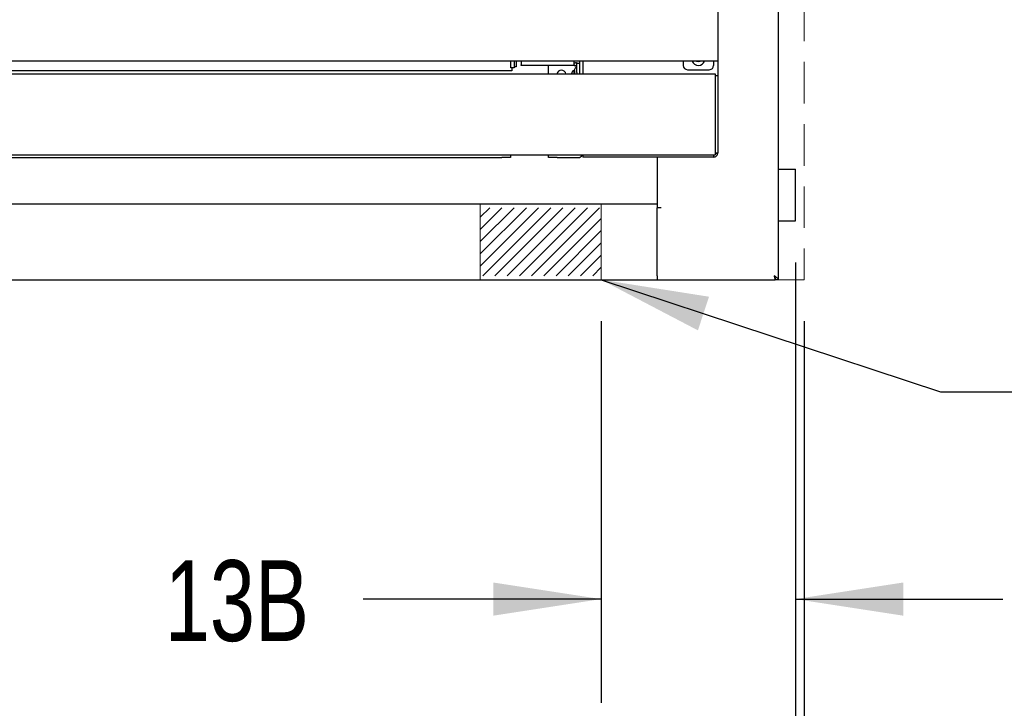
# Model space of a CAD drawing. Header units: inches. Extents: x 35 to 165, y 14 to 115.
# Tile 5 of 48: x 68 to 82, y 25 to 35. Entities that reach past the tile are written whole.
import ezdxf

# ---------------------------------------------------------------- set-up
doc = ezdxf.new("R2010")
doc.units = ezdxf.units.IN
doc.header["$LTSCALE"] = 12
doc.header["$MEASUREMENT"] = 0
doc.linetypes.add('HIDDEN', pattern=[0.075, 0.05, -0.025])
doc.layers.add('FORMAT', color=7, linetype='Continuous')
doc.styles.add('SLDTEXTSTYLE0', font='TXT', dxfattribs={"width": 0.75})
doc.dimstyles.new('SLDDIMSTYLE0', dxfattribs={"dimtxt": 1.17, "dimasz": 1.56, "dimexe": 0, "dimexo": 0.0625, "dimgap": 0.2925, "dimtad": 0, "dimtih": 1, "dimtoh": 1, "dimdec": 3, "dimrnd": 1e-09, "dimzin": 12, "dimdsep": 46, "dimlunit": 5, "dimtxsty": 'SLDTEXTSTYLE0', "dimsah": 1, "dimcen": 0.09, "dimadec": 0, "dimazin": 3, "dimtfac": 1, "dimtdec": 3, "dimtmove": 0, "dimatfit": 0, "dimfxl": 1, "dimfrac": 2, "dimtolj": 1, "dimtzin": 12, "dimarcsym": 0})
doc.dimstyles.new('SLDDIMSTYLE1', dxfattribs={"dimtxt": 1.17, "dimasz": 1.56, "dimexe": 0, "dimexo": 0.0625, "dimgap": 0.2925, "dimtad": 0, "dimtih": 1, "dimtoh": 1, "dimdec": 3, "dimrnd": 1e-09, "dimzin": 12, "dimdsep": 46, "dimlunit": 5, "dimtxsty": 'SLDTEXTSTYLE0', "dimsah": 1, "dimcen": 0.09, "dimadec": 0, "dimazin": 3, "dimtfac": 1, "dimtdec": 3, "dimtofl": 0, "dimtmove": 0, "dimatfit": 3, "dimfxl": 1, "dimfrac": 2, "dimtolj": 1, "dimtzin": 12, "dimarcsym": 0})
doc.dimstyles.new('SLDDIMSTYLE2', dxfattribs={"dimtxt": 0.18, "dimasz": 1.56, "dimexe": 0, "dimexo": 0.0625, "dimgap": 0, "dimtad": 0, "dimtih": 1, "dimtoh": 1, "dimdec": 0, "dimrnd": 1e-09, "dimzin": 0, "dimdsep": 46, "dimlunit": 5, "dimtxsty": 'Standard', "dimsah": 1, "dimcen": 0.09, "dimadec": 0, "dimazin": 0, "dimtfac": 1.56, "dimtdec": 0, "dimtofl": 0, "dimtmove": 0, "dimatfit": 3, "dimfxl": 1, "dimfrac": 2, "dimtolj": 1, "dimtzin": 0, "dimarcsym": 0})

# ---------------------------------------------------------------- blocks, each defined once
blk = doc.blocks.new('_D_1')
at = {"layer": 'FORMAT'}
for p, q in [((79.188, 31.014), (79.188, 24.643)), ((76.375, 30.164), (76.375, 24.643)), ((76.375, 26.143), (72.933, 26.143)), ((79.188, 26.143), (82.188, 26.143))]:
    blk.add_line(p, q, dxfattribs=at)
for points in [[(76.375, 26.143), (74.815, 26.383), (74.815, 25.903)], [(79.188, 26.143), (80.748, 25.903), (80.748, 26.383)]]:
    blk.add_solid(points, dxfattribs=at)
at = {"layer": 'FORMAT', "insert": (70.06, 26.706), "char_height": 1.17, "attachment_point": 1, "style": 'SLDTEXTSTYLE0'}
blk.add_mtext('13B', dxfattribs=at)
blk = doc.blocks.new('_D_2')
at = {"layer": 'FORMAT'}
for p, q in [((55.313, 30.164), (55.313, 18.866)), ((79.313, 30.164), (79.313, 18.866)), ((55.313, 20.366), (66.203, 20.366)), ((79.313, 20.366), (68.422, 20.366))]:
    blk.add_line(p, q, dxfattribs=at)
for points in [[(55.313, 20.366), (56.873, 20.126), (56.873, 20.606)], [(79.313, 20.366), (77.753, 20.606), (77.753, 20.126)]]:
    blk.add_solid(points, dxfattribs=at)
at = {"layer": 'FORMAT', "insert": (66.423, 20.928), "char_height": 1.17, "attachment_point": 1, "style": 'SLDTEXTSTYLE0'}
blk.add_mtext('5B', dxfattribs=at)
blk = doc.blocks.new('_D_3')
at = {"layer": 'FORMAT'}
for p, q in [((55.438, 31.014), (55.438, 21.7)), ((79.188, 31.014), (79.188, 21.7)), ((55.438, 23.2), (66.203, 23.2)), ((79.188, 23.2), (68.422, 23.2))]:
    blk.add_line(p, q, dxfattribs=at)
for points in [[(55.438, 23.2), (56.998, 22.96), (56.998, 23.44)], [(79.188, 23.2), (77.628, 23.44), (77.628, 22.96)]]:
    blk.add_solid(points, dxfattribs=at)
at = {"layer": 'FORMAT', "insert": (66.423, 23.763), "char_height": 1.17, "attachment_point": 1, "style": 'SLDTEXTSTYLE0'}
blk.add_mtext('2B', dxfattribs=at)

msp = doc.modelspace()

# ---------------------------------------------------------------- hatches: boundary and pattern name
at = {"layer": 'FORMAT'}
h = msp.add_hatch(dxfattribs=at)
h.set_pattern_fill('ANSI31', color=256, style=0)
h.paths.add_polyline_path([(76.3753, 30.8221), (76.3753, 31.8061), (74.6253, 31.8061), (74.6253, 30.8221)], flags=0)

# ---------------------------------------------------------------- linework, layer by layer
at = {"color": 7, "linetype": 'Continuous', "lineweight": 25}
for p, q in [((78.9378, 41.9525), (78.9378, 30.7641)), ((78.0628, 34.7283), (78.0628, 33.9871)), ((78.0628, 33.9281), (56.5628, 33.9281)), ((75.0675, 33.8299), (75.0675, 33.9281)), ((75.1175, 33.9281), (75.1175, 33.8299)), ((75.1466, 33.9281), (75.1466, 33.8441)), ((75.2188, 33.9281), (75.2188, 33.8718)), ((75.9848, 33.8718), (75.9848, 33.9281)), ((76.0628, 33.9281), (76.0628, 33.7406)), ((76.1128, 33.9281), (76.1128, 33.7406)), ((77.5628, 33.9281), (77.5628, 33.8656)), ((78.0038, 33.9281), (78.0038, 33.8656)), ((78.0628, 33.9871), (78.0628, 33.9281)), ((78.0628, 33.9281), (78.0628, 33.7206)), ((75.0841, 33.7861), (59.5416, 33.7861)), ((75.1175, 33.8299), (75.0675, 33.8299)), ((75.0841, 33.8299), (75.0841, 33.7861)), ((75.1466, 33.8441), (75.1175, 33.8441)), ((75.2188, 33.8641), (75.2188, 33.8718)), ((75.9848, 33.8641), (75.2188, 33.8641)), ((75.6128, 33.7406), (75.6128, 33.8641)), ((75.9818, 33.7746), (75.9818, 33.7406)), ((75.9848, 33.9021), (76.0048, 33.9021)), ((75.9848, 33.8718), (75.9848, 33.8641)), ((75.9848, 33.8641), (76.0048, 33.8641)), ((75.9948, 33.7406), (75.9948, 33.7896)), ((76.0248, 33.8953), (76.0628, 33.8953)), ((76.0248, 33.8328), (76.0248, 33.8953)), ((76.0248, 33.7628), (76.0248, 33.8328)), ((77.6253, 33.8031), (77.9413, 33.8031)), ((56.6008, 33.7406), (78.0248, 33.7406)), ((75.9548, 33.7702), (75.9469, 33.7406)), ((76.0248, 33.7628), (76.0248, 33.7406)), ((78.0248, 33.7406), (78.0248, 33.6826)), ((78.0248, 33.7206), (78.0628, 33.7206)), ((78.0248, 33.6826), (78.0248, 32.6085)), ((78.0628, 33.7206), (78.0628, 33.6581)), ((78.0628, 33.6581), (78.0628, 32.6581)), ((78.0628, 32.6581), (78.0628, 32.5956)), ((56.6008, 32.5686), (78.0248, 32.5686)), ((59.6878, 32.5311), (74.9378, 32.5311)), ((75.0628, 32.5311), (74.9378, 32.5311)), ((75.0628, 32.5686), (75.0628, 32.5311)), ((75.6128, 32.5311), (75.6128, 32.5686)), ((75.7378, 32.5311), (75.6128, 32.5311)), ((75.7378, 32.5311), (76.0428, 32.5311)), ((76.1128, 32.5686), (76.1128, 32.5391)), ((78.0048, 32.5391), (76.1128, 32.5391)), ((77.1878, 32.5391), (77.1878, 31.8641)), ((78.0048, 32.5391), (78.0048, 32.5689)), ((78.0248, 32.6085), (78.0248, 32.5686)), ((78.0628, 32.5956), (78.0248, 32.5956)), ((78.9378, 32.3641), (79.1178, 32.3641)), ((79.1178, 32.3641), (79.1878, 32.3641)), ((79.1878, 31.6141), (79.1878, 32.3641)), ((57.4378, 31.8641), (77.1878, 31.8641)), ((77.1878, 31.8641), (77.1878, 31.8061)), ((77.1878, 30.8221), (77.1878, 31.8061)), ((77.2458, 31.8021), (77.1878, 31.8021)), ((77.1878, 30.8221), (77.1878, 31.8021)), ((78.9378, 31.6141), (79.1178, 31.6141)), ((79.1178, 31.6141), (79.1878, 31.6141)), ((77.1878, 30.8221), (77.1878, 30.7641)), ((78.8948, 30.7641), (78.8948, 30.7907)), ((57.4378, 30.7641), (77.1878, 30.7641)), ((77.1878, 30.7641), (78.8948, 30.7641)), ((78.9378, 30.7641), (78.8998, 30.7641))]:
    msp.add_line(p, q, dxfattribs=at)
at = {"color": 7, "linetype": 'Continuous', "lineweight": 25, "flags": 128}
msp.add_lwpolyline([(77.7561, 33.9281), (77.7816, 33.9231), (77.8071, 33.9281)], dxfattribs=at)
at = {"color": 7, "linetype": 'Continuous', "lineweight": 25}
for centre, radius, start, end in [((77.7833, 33.9593), 0.0938, 199.47122, 340.52878), ((75.8003, 33.7271), 0.0675, 11.53696, 168.46304), ((76.0048, 33.8441), 0.058, 62.08226, 90), ((76.0048, 33.8441), 0.02, 0, 90), ((77.6253, 33.8656), 0.0625, 180, 270), ((77.9413, 33.8656), 0.0625, 270, 0), ((76.0428, 32.6011), 0.07, 270, 332.63776)]:
    msp.add_arc(centre, radius, start, end, dxfattribs=at)
for points, knots in [([(75.9948, 33.7831), (75.9925, 33.7844), (75.9874, 33.7872), (75.9782, 33.7868), (75.9698, 33.7846), (75.9628, 33.7808), (75.9574, 33.7762), (75.9557, 33.7722), (75.9548, 33.7702)], [0, 0, 0, 0, 0.1708749, 0.3620609, 0.5649112, 0.721306, 0.8668034, 1, 1, 1, 1]), ([(76.0248, 33.8571), (76.0127, 33.8437), (75.9911, 33.8198), (75.9847, 33.7884), (75.9818, 33.7746)], [0, 0, 0, 0, 0.5600665, 1, 1, 1, 1]), ([(78.0048, 32.5391), (78.0124, 32.5391), (78.02, 32.5406), (78.0341, 32.5464), (78.0405, 32.5507), (78.0512, 32.5614), (78.0555, 32.5679), (78.0613, 32.5819), (78.0628, 32.5895), (78.0628, 32.5971)], [0, 0, 0, 0, 0.25, 0.25, 0.5, 0.5, 0.75, 0.75, 1, 1, 1, 1]), ([(78.0628, 32.5971), (78.062, 32.5957), (78.0603, 32.5929), (78.0467, 32.5888), (78.032, 32.5856), (78.0219, 32.5837), (78.0192, 32.5833)], [0, 0, 0, 0, 0.2982828, 0.5965656, 0.8948484, 1, 1, 1, 1]), ([(78.9378, 30.7641), (78.9369, 30.769), (78.9351, 30.7788), (78.9212, 30.7936), (78.9019, 30.808), (78.887, 30.8175), (78.8798, 30.8221)], [0, 0, 0, 0, 0.2547233, 0.5096152, 0.7645082, 1, 1, 1, 1]), ([(78.8998, 30.7641), (78.8988, 30.7728), (78.8968, 30.7904), (78.8865, 30.8098), (78.8808, 30.8203), (78.8798, 30.8221)], [0, 0, 0, 0, 0.45293535, 0.90864854, 1, 1, 1, 1])]:
    msp.add_open_spline(points, degree=3, knots=knots, dxfattribs=at)
for points in [[(78.8798, 30.8221), (78.8811, 30.8194), (78.8836, 30.8142), (78.8873, 30.8076), (78.8911, 30.803), (78.8936, 30.8024), (78.8948, 30.8021)], [(78.8798, 30.8221), (78.8811, 30.8145), (78.8836, 30.7993), (78.8873, 30.7801), (78.8911, 30.7667), (78.8936, 30.7649), (78.8948, 30.7641)]]:
    msp.add_open_spline(points, degree=3, dxfattribs=at)
at = {"layer": 'FORMAT', "linetype": 'HIDDEN', "lineweight": 18}
for p in [(79.3128, 42.0141), (55.3128, 30.7641)]:
    msp.add_line(p, (79.3128, 30.7641), dxfattribs=at)
at = {"layer": 'FORMAT', "lineweight": 18}
for p, q in [((74.6253, 30.7641), (74.6253, 31.8641)), ((74.6253, 31.8641), (76.3753, 31.8641)), ((76.3753, 30.7641), (76.3753, 31.8641)), ((74.6253, 30.7641), (76.3753, 30.7641))]:
    msp.add_line(p, q, dxfattribs=at)

# ---------------------------------------------------------------- dimensions: what is measured, and where the dimension line sits
at = {"layer": 'FORMAT'}
for base, p1, p2, text, dimstyle, picture, middle in [((79.1878, 23.2004), (55.4378, 31.6141), (79.1878, 31.6141), '2B', 'SLDDIMSTYLE1', '_D_3', (67.3128, 23.2004)), ((76.3753, 26.143), (79.1878, 31.6141), (76.3753, 30.7641), '13B', 'SLDDIMSTYLE0', '_D_1', (71.3869, 26.143)), ((79.3128, 20.3658), (55.3128, 30.7641), (79.3128, 30.7641), '5B', 'SLDDIMSTYLE1', '_D_2', (67.3128, 20.3658))]:
    dim = msp.add_linear_dim(base=base, p1=p1, p2=p2, text=text, dimstyle=dimstyle, dxfattribs=at)
    dim.commit()
    dim.dimension.update_dxf_attribs({"geometry": picture, "text_midpoint": middle, "dimtype": 160})

# ---------------------------------------------------------------- leaders
msp.add_leader([(76.3753, 30.7641), (81.2879, 29.1409), (82.7879, 29.1409)], dimstyle='SLDDIMSTYLE2', dxfattribs=at)

doc.saveas('drawing.dxf')
